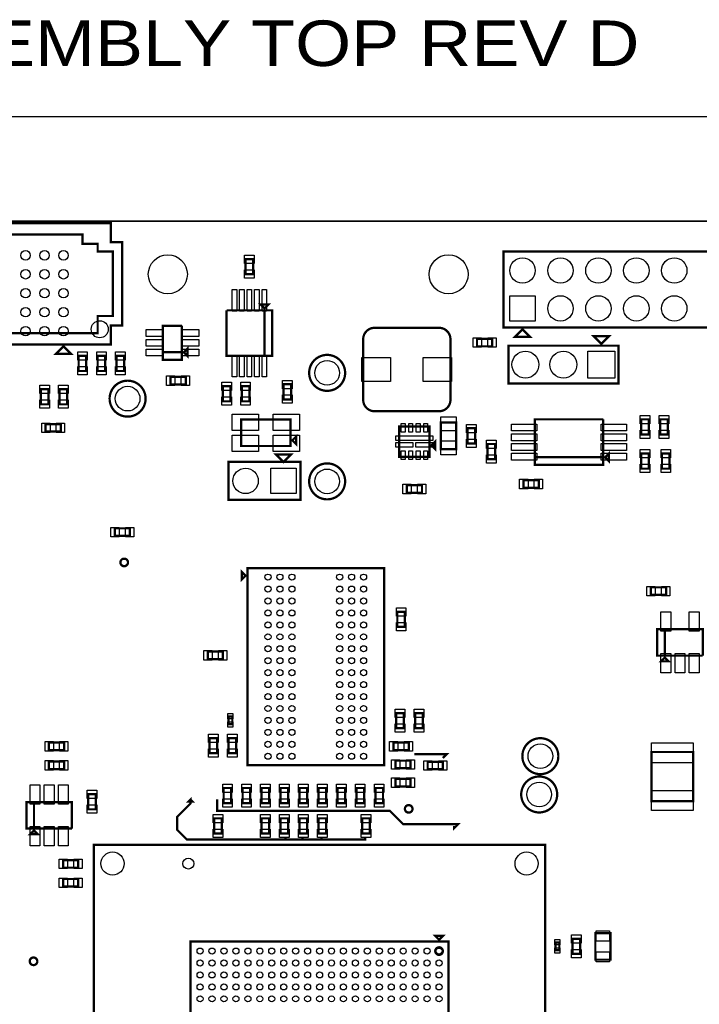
# Model space of a CAD drawing. Extents: x -205 to 7397, y 0 to 5807.
# Tile 9 of 10: x 2795 to 4586, y 3210 to 5807. Entities that reach past the tile are written whole.
import ezdxf

# ---------------------------------------------------------------- set-up
doc = ezdxf.new("R2010")
doc.units = 0
for name, color, linetype in [('BG_OUTLINE', 95, 'CONTINUOUS'), ('PG_ASSEMBLY_TOP', 120, 'CONTINUOUS'), ('PIN_TOP', 140, 'CONTINUOUS')]:
    doc.layers.add(name, color=color, linetype=linetype)

msp = doc.modelspace()

# ---------------------------------------------------------------- linework, layer by layer
at = {"layer": 'BG_OUTLINE'}
msp.add_lwpolyline([(7000, 5275.59), (7000, 5551.18), (0, 5551.18), (0, 5275.59)], close=True, dxfattribs=at)
msp.add_lwpolyline([(7000, 1736.4952), (7000, 5275.59), (0, 5275.59)], dxfattribs=at)
at = {"layer": 'PG_ASSEMBLY_TOP', "const_width": 6}
for points in [[(1305, 5270.59), (3035, 5270.59), (3035, 5220.59), (3065, 5220.59), (3065, 5000.59), (3035, 5000.59), (3035, 4950.59), (1305, 4950.59), (1305, 5270.59)], [(3040, 5025.59), (3000, 5025.59), (3000, 4980.59), (1330, 4980.59), (1330, 5095.59), (1370, 5095.59), (1370, 5125.59), (1330, 5125.59), (1330, 5240.59), (2960, 5240.59), (2960, 5215.59), (3000, 5215.59), (3000, 5195.59), (3040, 5195.59), (3040, 5025.59)], [(5070, 4995.59), (5070, 5195.59), (4070, 5195.59), (4070, 4995.59), (5070, 4995.59)], [(3410, 5135.59), (3410, 5175.59), (3390, 5175.59), (3390, 5135.59), (3410, 5135.59)], [(3440, 4920.59), (3440, 5040.59), (3340, 5040.59)], [(3340, 5040.59), (3340, 4920.59), (3460, 4920.59), (3460, 5040.59), (3440, 5040.59), (3440, 4920.59)], [(3450, 5055.59), (3430, 5055.59), (3440, 5045.59), (3450, 5055.59)], [(3222.2, 4999.99), (3172.2, 4999.99), (3172.2, 4909.99), (3222.2, 4909.99), (3222.2, 4929.99), (3172.2, 4929.99)], [(3172.2, 4929.99), (3222.2, 4929.99), (3222.2, 4999.99)], [(4120, 4990.59), (4140, 4970.59), (4100, 4970.59), (4120, 4990.59)], [(4000, 4945.59), (4040, 4945.59), (4040, 4965.59), (4000, 4965.59), (4000, 4945.59)], [(4327.7608, 4952.3864), (4307.7608, 4972.3864), (4347.7608, 4972.3864), (4327.7608, 4952.3864)], [(2910, 4945.59), (2930, 4925.59), (2890, 4925.59), (2910, 4945.59)], [(3227.2, 4929.99), (3237.2, 4919.99), (3237.2, 4939.99), (3227.2, 4929.99)], [(4082.7608, 4947.3864), (4082.7608, 4847.3864), (4372.7608, 4847.3864), (4372.7608, 4947.3864), (4082.7608, 4947.3864)], [(2950, 4920.59), (2950, 4880.59), (2970, 4880.59), (2970, 4920.59), (2950, 4920.59)], [(3000, 4920.59), (3000, 4880.59), (3020, 4880.59), (3020, 4920.59), (3000, 4920.59)], [(3050, 4920.59), (3050, 4880.59), (3070, 4880.59), (3070, 4920.59), (3050, 4920.59)], [(3232.2, 4864.99), (3192.2, 4864.99), (3192.2, 4844.99), (3232.2, 4844.99), (3232.2, 4864.99)], [(2850.5, 4832.5587), (2850.5, 4792.5587), (2870.5, 4792.5587), (2870.5, 4832.5587), (2850.5, 4832.5587)], [(2899.5, 4832.5587), (2899.5, 4792.5587), (2919.5, 4792.5587), (2919.5, 4832.5587), (2899.5, 4832.5587)], [(3330, 4840.59), (3330, 4800.59), (3350, 4800.59), (3350, 4840.59), (3330, 4840.59)], [(3380, 4840.59), (3380, 4800.59), (3400, 4800.59), (3400, 4840.59), (3380, 4840.59)], [(3490, 4845.59), (3490, 4805.59), (3510, 4805.59), (3510, 4845.59), (3490, 4845.59)], [(3508.2678, 4752.6765), (3378.2678, 4752.6765), (3378.2678, 4682.6765), (3508.2678, 4682.6765), (3508.2678, 4752.6765)], [(4332.7508, 4752.9722), (4152.7508, 4752.9722), (4152.7508, 4632.9722), (4332.7508, 4632.9722), (4332.7508, 4652.9722), (4152.7508, 4652.9722)], [(4152.7508, 4652.9722), (4332.7508, 4652.9722), (4332.7508, 4752.9722)], [(4432.7508, 4752.9722), (4432.7508, 4712.9722), (4452.7508, 4712.9722), (4452.7508, 4752.9722), (4432.7508, 4752.9722)], [(4482.7508, 4752.9722), (4482.7508, 4712.9722), (4502.7508, 4712.9722), (4502.7508, 4752.9722), (4482.7508, 4752.9722)], [(2862.7559, 4720.59), (2902.7559, 4720.59), (2902.7559, 4740.59), (2862.7559, 4740.59), (2862.7559, 4720.59)], [(3875, 4734.41), (3795, 4734.41), (3795, 4654.41), (3875, 4654.41), (3875, 4734.41)], [(3905, 4744.41), (3905, 4674.41), (3945, 4674.41), (3945, 4744.41), (3905, 4744.41)], [(3995, 4689.41), (3995, 4729.41), (3975, 4729.41), (3975, 4689.41), (3995, 4689.41)], [(3523.2678, 4687.6765), (3523.2678, 4707.6765), (3513.2678, 4697.6765), (3523.2678, 4687.6765)], [(3880, 4684.41), (3890, 4674.41), (3890, 4694.41), (3880, 4684.41)], [(4047.7508, 4647.9722), (4047.7508, 4687.9722), (4027.7508, 4687.9722), (4027.7508, 4647.9722), (4047.7508, 4647.9722)], [(3490, 4640.59), (3470, 4660.59), (3510, 4660.59), (3490, 4640.59)], [(4337.7508, 4652.9722), (4347.7508, 4642.9722), (4347.7508, 4662.9722), (4337.7508, 4652.9722)], [(4452.7508, 4622.9722), (4452.7508, 4662.9722), (4432.7508, 4662.9722), (4432.7508, 4622.9722), (4452.7508, 4622.9722)], [(4507.7508, 4622.9722), (4507.7508, 4662.9722), (4487.7508, 4662.9722), (4487.7508, 4622.9722), (4507.7508, 4622.9722)], [(3345, 4640.59), (3345, 4540.59), (3535, 4540.59), (3535, 4640.59), (3345, 4640.59)], [(3815, 4559.41), (3855, 4559.41), (3855, 4579.41), (3815, 4579.41), (3815, 4559.41)], [(4162.7608, 4592.3864), (4122.7608, 4592.3864), (4122.7608, 4572.3864), (4162.7608, 4572.3864), (4162.7608, 4592.3864)], [(3085, 4465.59), (3045, 4465.59), (3045, 4445.59), (3085, 4445.59), (3085, 4465.59)], [(3395, 3840.59), (3755, 3840.59), (3755, 4360.59), (3395, 4360.59), (3395, 3840.59)], [(3390, 4340.59), (3380, 4350.59), (3380, 4330.59), (3390, 4340.59)], [(4498.3867, 4310), (4458.3867, 4310), (4458.3867, 4290), (4498.3867, 4290), (4498.3867, 4310)], [(3810, 4205.59), (3810, 4245.59), (3790, 4245.59), (3790, 4205.59), (3810, 4205.59)], [(4595.08, 4129.756), (4595.08, 4199.756), (4475.08, 4199.756), (4475.08, 4129.756), (4495.08, 4129.756), (4495.08, 4199.756)], [(4495.08, 4199.756), (4495.08, 4129.756), (4595.08, 4129.756)], [(3330.2728, 4140.5732), (3290.2728, 4140.5732), (3290.2728, 4120.5732), (3330.2728, 4120.5732), (3330.2728, 4140.5732)], [(4495.08, 4124.756), (4485.08, 4114.756), (4505.08, 4114.756), (4495.08, 4124.756)], [(3787.2272, 3978.3459), (3787.2272, 3938.3459), (3807.2272, 3938.3459), (3807.2272, 3978.3459), (3787.2272, 3978.3459)], [(3857.2272, 3938.3459), (3857.2272, 3978.3459), (3837.2272, 3978.3459), (3837.2272, 3938.3459), (3857.2272, 3938.3459)], [(3355, 3949.3304), (3355, 3969.3304), (3345, 3969.3304), (3345, 3949.3304), (3355, 3949.3304)], [(2911.5517, 3900.59), (2871.5517, 3900.59), (2871.5517, 3880.59), (2911.5517, 3880.59), (2911.5517, 3900.59)], [(3315, 3872.3227), (3315, 3912.3227), (3295, 3912.3227), (3295, 3872.3227), (3315, 3872.3227)], [(3345, 3912.3227), (3345, 3872.3227), (3365, 3872.3227), (3365, 3912.3227), (3345, 3912.3227)], [(3780, 3880.59), (3820, 3880.59), (3820, 3900.59), (3780, 3900.59), (3780, 3880.59)], [(3835, 3870), (3920, 3870), (3910, 3860)], [(4570, 3745.59), (4570, 3875.59), (4460, 3875.59), (4460, 3745.59), (4570, 3745.59)], [(2911.5517, 3850.59), (2871.5517, 3850.59), (2871.5517, 3830.59), (2911.5517, 3830.59), (2911.5517, 3850.59)], [(3785.0168, 3832.8172), (3825.0168, 3832.8172), (3825.0168, 3852.8172), (3785.0168, 3852.8172), (3785.0168, 3832.8172)], [(3870, 3830), (3910, 3830), (3910, 3850), (3870, 3850), (3870, 3830)], [(3785.0168, 3784.8172), (3825.0168, 3784.8172), (3825.0168, 3804.8172), (3785.0168, 3804.8172), (3785.0168, 3784.8172)], [(2995, 3724.4105), (2995, 3764.4105), (2975, 3764.4105), (2975, 3724.4105), (2995, 3724.4105)], [(3332.244, 3780.59), (3332.244, 3740.59), (3352.244, 3740.59), (3352.244, 3780.59), (3332.244, 3780.59)], [(3382.244, 3780.59), (3382.244, 3740.59), (3402.244, 3740.59), (3402.244, 3780.59), (3382.244, 3780.59)], [(3432.244, 3780.59), (3432.244, 3740.59), (3452.244, 3740.59), (3452.244, 3780.59), (3432.244, 3780.59)], [(3482.244, 3780.59), (3482.244, 3740.59), (3502.244, 3740.59), (3502.244, 3780.59), (3482.244, 3780.59)], [(3532.244, 3780.59), (3532.244, 3740.59), (3552.244, 3740.59), (3552.244, 3780.59), (3532.244, 3780.59)], [(3582.244, 3780.59), (3582.244, 3740.59), (3602.244, 3740.59), (3602.244, 3780.59), (3582.244, 3780.59)], [(3632.244, 3780.59), (3632.244, 3740.59), (3652.244, 3740.59), (3652.244, 3780.59), (3632.244, 3780.59)], [(3682.244, 3780.59), (3682.244, 3740.59), (3702.244, 3740.59), (3702.244, 3780.59), (3682.244, 3780.59)], [(3732.244, 3780.59), (3732.244, 3740.59), (3752.244, 3740.59), (3752.244, 3780.59), (3732.244, 3780.59)], [(2932.2604, 3673.5837), (2932.2604, 3743.5837), (2812.2604, 3743.5837), (2812.2604, 3673.5837), (2832.2604, 3673.5837), (2832.2604, 3743.5837)], [(2832.2604, 3743.5837), (2832.2604, 3673.5837), (2932.2604, 3673.5837)], [(3705, 3650), (3705, 3645), (3235, 3645), (3210, 3670), (3210, 3705), (3245, 3740), (3245, 3750), (3240, 3745), (3250, 3745), (3245, 3750)], [(3315, 3750.59), (3315, 3720.59), (3770, 3720.59), (3805, 3685.59), (3950, 3685.59), (3940, 3675.59), (3940, 3680.59)], [(3307.244, 3700.59), (3307.244, 3660.59), (3327.244, 3660.59), (3327.244, 3700.59), (3307.244, 3700.59)], [(3432.244, 3700.59), (3432.244, 3660.59), (3452.244, 3660.59), (3452.244, 3700.59), (3432.244, 3700.59)], [(3482.244, 3700.59), (3482.244, 3660.59), (3502.244, 3660.59), (3502.244, 3700.59), (3482.244, 3700.59)], [(3532.244, 3700.59), (3532.244, 3660.59), (3552.244, 3660.59), (3552.244, 3700.59), (3532.244, 3700.59)], [(3582.244, 3700.59), (3582.244, 3660.59), (3602.244, 3660.59), (3602.244, 3700.59), (3582.244, 3700.59)], [(3697.244, 3700.59), (3697.244, 3660.59), (3717.244, 3660.59), (3717.244, 3700.59), (3697.244, 3700.59)], [(2832.2604, 3668.5837), (2822.2604, 3658.5837), (2842.2604, 3658.5837), (2832.2604, 3668.5837)], [(3495, 3650), (3495, 3645)], [(3540, 3650), (3540, 3645)], [(3590, 3650), (3590, 3645)], [(2990, 3630.59), (2990, 2440.59), (4180, 2440.59), (4180, 3630.59), (2990, 3630.59)], [(2948.9532, 3590.59), (2908.9532, 3590.59), (2908.9532, 3570.59), (2948.9532, 3570.59), (2948.9532, 3590.59)], [(2948.9532, 3540.59), (2908.9532, 3540.59), (2908.9532, 3520.59), (2948.9532, 3520.59), (2948.9532, 3540.59)], [(3245, 3375.59), (3245, 2695.59), (3925, 2695.59), (3925, 3375.59), (3245, 3375.59)], [(3900, 3380.59), (3910, 3390.59), (3890, 3390.59), (3900, 3380.59)], [(4252, 3382.9215), (4252, 3342.9215), (4272, 3342.9215), (4272, 3382.9215), (4252, 3382.9215)], [(4352, 3327.9215), (4352, 3397.9215), (4312, 3397.9215), (4312, 3327.9215), (4352, 3327.9215)], [(4207, 3372.9215), (4207, 3352.9215), (4217, 3352.9215), (4217, 3372.9215), (4207, 3372.9215)]]:
    msp.add_lwpolyline(points, dxfattribs=at)
for points in [[(3730, 4774.41), (3900, 4774.41, 0.414214), (3930, 4804.41), (3930, 4964.41, 0.414214), (3900, 4994.41), (3730, 4994.41, 0.414214), (3700, 4964.41), (3700, 4804.41, 0.414214), (3730, 4774.41)], [(3652.4342, 4875.59, 1), (3557.5658, 4875.59, 1), (3652.4342, 4875.59)], [(3126.4342, 4807.59, 1), (3031.5658, 4807.59, 1), (3126.4342, 4807.59)], [(3652.4342, 4589.41, 1), (3557.5658, 4589.41, 1), (3652.4342, 4589.41)], [(3080, 4375.59, 1), (3060, 4375.59, 1), (3080, 4375.59)], [(4214.4342, 3864.59, 1), (4119.5658, 3864.59, 1), (4214.4342, 3864.59)], [(4211.4342, 3763.59, 1), (4116.5658, 3763.59, 1), (4211.4342, 3763.59)], [(3830, 3725.59, 1), (3810, 3725.59, 1), (3830, 3725.59)], [(3909.96, 3350.55, 1), (3889.96, 3350.55, 1), (3909.96, 3350.55)], [(2841, 3323.59, 1), (2821, 3323.59, 1), (2841, 3323.59)]]:
    msp.add_lwpolyline(points, format="xyb", dxfattribs=at)
at = {"layer": 'PIN_TOP'}
for points in [[(3412.5, 5163.8813), (3387.5, 5163.8813), (3387.5, 5185.8813), (3412.5, 5185.8813)], [(3412.5, 5125.2987), (3387.5, 5125.2987), (3387.5, 5147.2987), (3412.5, 5147.2987)], [(3354.63, 5095.704), (3366.63, 5095.704), (3366.63, 5038.704), (3354.63, 5038.704)], [(3374.315, 5095.704), (3386.315, 5095.704), (3386.315, 5038.704), (3374.315, 5038.704)], [(3394, 5095.704), (3406, 5095.704), (3406, 5038.704), (3394, 5038.704)], [(3413.685, 5095.704), (3425.685, 5095.704), (3425.685, 5038.704), (3413.685, 5038.704)], [(3433.37, 5095.704), (3445.37, 5095.704), (3445.37, 5038.704), (3433.37, 5038.704)], [(4153.5, 5079.09), (4153.5, 5012.09), (4086.5, 5012.09), (4086.5, 5079.09)], [(3172.5, 4989.59), (3172.5, 4971.59), (3127.5, 4971.59), (3127.5, 4989.59)], [(3266.9, 4989.59), (3266.9, 4971.59), (3221.9, 4971.59), (3221.9, 4989.59)], [(3172.5, 4963.99), (3172.5, 4945.99), (3127.5, 4945.99), (3127.5, 4963.99)], [(3266.9, 4963.99), (3266.9, 4945.99), (3221.9, 4945.99), (3221.9, 4963.99)], [(3989.7087, 4943.09), (3989.7087, 4968.09), (4011.7087, 4968.09), (4011.7087, 4943.09)], [(4028.2913, 4943.09), (4028.2913, 4968.09), (4050.2913, 4968.09), (4050.2913, 4943.09)], [(3172.5, 4938.39), (3172.5, 4920.39), (3127.5, 4920.39), (3127.5, 4938.39)], [(3266.9, 4938.39), (3266.9, 4920.39), (3221.9, 4920.39), (3221.9, 4938.39)], [(2947.5, 4930.8813), (2972.5, 4930.8813), (2972.5, 4908.8813), (2947.5, 4908.8813)], [(2997.5, 4930.8813), (3022.5, 4930.8813), (3022.5, 4908.8813), (2997.5, 4908.8813)], [(3047.5, 4930.8813), (3072.5, 4930.8813), (3072.5, 4908.8813), (3047.5, 4908.8813)], [(3354.63, 4922.476), (3366.63, 4922.476), (3366.63, 4865.476), (3354.63, 4865.476)], [(3374.315, 4922.476), (3386.315, 4922.476), (3386.315, 4865.476), (3374.315, 4865.476)], [(3394, 4922.476), (3406, 4922.476), (3406, 4865.476), (3394, 4865.476)], [(3413.685, 4922.476), (3425.685, 4922.476), (3425.685, 4865.476), (3413.685, 4865.476)], [(3433.37, 4922.476), (3445.37, 4922.476), (3445.37, 4865.476), (3433.37, 4865.476)], [(3696.7915, 4852.91), (3696.7915, 4915.91), (3771.7915, 4915.91), (3771.7915, 4852.91)], [(3858.2085, 4852.91), (3858.2085, 4915.91), (3933.2085, 4915.91), (3933.2085, 4852.91)], [(4292.2608, 4861.8864), (4292.2608, 4932.8864), (4363.2608, 4932.8864), (4363.2608, 4861.8864)], [(2947.5, 4892.2987), (2972.5, 4892.2987), (2972.5, 4870.2987), (2947.5, 4870.2987)], [(2997.5, 4892.2987), (3022.5, 4892.2987), (3022.5, 4870.2987), (2997.5, 4870.2987)], [(3047.5, 4892.2987), (3072.5, 4892.2987), (3072.5, 4870.2987), (3047.5, 4870.2987)], [(3203.9087, 4867.49), (3203.9087, 4842.49), (3181.9087, 4842.49), (3181.9087, 4867.49)], [(3242.4913, 4867.49), (3242.4913, 4842.49), (3220.4913, 4842.49), (3220.4913, 4867.49)], [(2848, 4842.85), (2873, 4842.85), (2873, 4820.85), (2848, 4820.85)], [(2897, 4842.85), (2922, 4842.85), (2922, 4820.85), (2897, 4820.85)], [(3327.5, 4850.8813), (3352.5, 4850.8813), (3352.5, 4828.8813), (3327.5, 4828.8813)], [(3377.5, 4850.8813), (3402.5, 4850.8813), (3402.5, 4828.8813), (3377.5, 4828.8813)], [(3487.5, 4855.8813), (3512.5, 4855.8813), (3512.5, 4833.8813), (3487.5, 4833.8813)], [(3327.5, 4812.2987), (3352.5, 4812.2987), (3352.5, 4790.2987), (3327.5, 4790.2987)], [(3377.5, 4812.2987), (3402.5, 4812.2987), (3402.5, 4790.2987), (3377.5, 4790.2987)], [(3487.5, 4817.2987), (3512.5, 4817.2987), (3512.5, 4795.2987), (3487.5, 4795.2987)], [(2848, 4804.2674), (2873, 4804.2674), (2873, 4782.2674), (2848, 4782.2674)], [(2897, 4804.2674), (2922, 4804.2674), (2922, 4782.2674), (2897, 4782.2674)], [(3354.634, 4766.7355), (3423.634, 4766.7355), (3423.634, 4723.7355), (3354.634, 4723.7355)], [(3462.9016, 4766.7355), (3531.9016, 4766.7355), (3531.9016, 4723.7355), (3462.9016, 4723.7355)], [(3905, 4759.406), (3945, 4759.406), (3945, 4722.406), (3905, 4722.406)], [(4430.2508, 4763.2635), (4455.2508, 4763.2635), (4455.2508, 4741.2635), (4430.2508, 4741.2635)], [(4480.2508, 4763.2635), (4505.2508, 4763.2635), (4505.2508, 4741.2635), (4480.2508, 4741.2635)], [(2852.4646, 4718.09), (2852.4646, 4743.09), (2874.4646, 4743.09), (2874.4646, 4718.09)], [(2891.0472, 4718.09), (2891.0472, 4743.09), (2913.0472, 4743.09), (2913.0472, 4718.09)], [(3810.4725, 4741.8351), (3810.4725, 4718.8351), (3800.4725, 4718.8351), (3800.4725, 4741.8351)], [(3830.1575, 4741.8351), (3830.1575, 4718.8351), (3820.1575, 4718.8351), (3820.1575, 4741.8351)], [(3849.8425, 4741.8351), (3849.8425, 4718.8351), (3839.8425, 4718.8351), (3839.8425, 4741.8351)], [(3869.5275, 4741.8351), (3869.5275, 4718.8351), (3859.5275, 4718.8351), (3859.5275, 4741.8351)], [(3997.5, 4717.7013), (3972.5, 4717.7013), (3972.5, 4739.7013), (3997.5, 4739.7013)], [(4158.1508, 4740.3722), (4158.1508, 4722.3722), (4091.1508, 4722.3722), (4091.1508, 4740.3722)], [(4394.3508, 4740.3722), (4394.3508, 4722.3722), (4327.3508, 4722.3722), (4327.3508, 4740.3722)], [(3354.634, 4711.6175), (3423.634, 4711.6175), (3423.634, 4668.6175), (3354.634, 4668.6175)], [(3462.9016, 4711.6175), (3531.9016, 4711.6175), (3531.9016, 4668.6175), (3462.9016, 4668.6175)], [(3884, 4709.2682), (3884, 4697.2682), (3786, 4697.2682), (3786, 4709.2682)], [(3997.5, 4679.1187), (3972.5, 4679.1187), (3972.5, 4701.1187), (3997.5, 4701.1187)], [(4158.1508, 4714.7722), (4158.1508, 4696.7722), (4091.1508, 4696.7722), (4091.1508, 4714.7722)], [(4394.3508, 4714.7722), (4394.3508, 4696.7722), (4327.3508, 4696.7722), (4327.3508, 4714.7722)], [(4430.2508, 4724.6809), (4455.2508, 4724.6809), (4455.2508, 4702.6809), (4430.2508, 4702.6809)], [(4480.2508, 4724.6809), (4505.2508, 4724.6809), (4505.2508, 4702.6809), (4480.2508, 4702.6809)], [(3830.9253, 4691.5518), (3830.9253, 4679.5518), (3785.9253, 4679.5518), (3785.9253, 4691.5518)], [(3884.0748, 4691.5518), (3884.0748, 4679.5518), (3839.0748, 4679.5518), (3839.0748, 4691.5518)], [(3905, 4696.414), (3945, 4696.414), (3945, 4659.414), (3905, 4659.414)], [(4050.2508, 4676.2635), (4025.2508, 4676.2635), (4025.2508, 4698.2635), (4050.2508, 4698.2635)], [(4158.1508, 4689.1722), (4158.1508, 4671.1722), (4091.1508, 4671.1722), (4091.1508, 4689.1722)], [(4394.3508, 4689.1722), (4394.3508, 4671.1722), (4327.3508, 4671.1722), (4327.3508, 4689.1722)], [(3810.4725, 4669.9849), (3810.4725, 4646.9849), (3800.4725, 4646.9849), (3800.4725, 4669.9849)], [(3830.1575, 4669.9849), (3830.1575, 4646.9849), (3820.1575, 4646.9849), (3820.1575, 4669.9849)], [(3849.8425, 4669.9849), (3849.8425, 4646.9849), (3839.8425, 4646.9849), (3839.8425, 4669.9849)], [(3869.5275, 4669.9849), (3869.5275, 4646.9849), (3859.5275, 4646.9849), (3859.5275, 4669.9849)], [(4050.2508, 4637.6809), (4025.2508, 4637.6809), (4025.2508, 4659.6809), (4050.2508, 4659.6809)], [(4158.1508, 4663.5722), (4158.1508, 4645.5722), (4091.1508, 4645.5722), (4091.1508, 4663.5722)], [(4394.3508, 4663.5722), (4394.3508, 4645.5722), (4327.3508, 4645.5722), (4327.3508, 4663.5722)], [(4455.2508, 4651.2635), (4430.2508, 4651.2635), (4430.2508, 4673.2635), (4455.2508, 4673.2635)], [(4510.2508, 4651.2635), (4485.2508, 4651.2635), (4485.2508, 4673.2635), (4510.2508, 4673.2635)], [(3456.5, 4557.09), (3456.5, 4624.09), (3523.5, 4624.09), (3523.5, 4557.09)], [(4455.2508, 4612.6809), (4430.2508, 4612.6809), (4430.2508, 4634.6809), (4455.2508, 4634.6809)], [(4510.2508, 4612.6809), (4485.2508, 4612.6809), (4485.2508, 4634.6809), (4510.2508, 4634.6809)], [(3804.7087, 4556.91), (3804.7087, 4581.91), (3826.7087, 4581.91), (3826.7087, 4556.91)], [(3843.2913, 4556.91), (3843.2913, 4581.91), (3865.2913, 4581.91), (3865.2913, 4556.91)], [(4134.4695, 4594.8864), (4134.4695, 4569.8864), (4112.4695, 4569.8864), (4112.4695, 4594.8864)], [(4173.0521, 4594.8864), (4173.0521, 4569.8864), (4151.0521, 4569.8864), (4151.0521, 4594.8864)], [(3056.7087, 4468.09), (3056.7087, 4443.09), (3034.7087, 4443.09), (3034.7087, 4468.09)], [(3095.2913, 4468.09), (3095.2913, 4443.09), (3073.2913, 4443.09), (3073.2913, 4468.09)], [(4470.0954, 4312.5), (4470.0954, 4287.5), (4448.0954, 4287.5), (4448.0954, 4312.5)], [(4508.678, 4312.5), (4508.678, 4287.5), (4486.678, 4287.5), (4486.678, 4312.5)], [(3812.5, 4233.8813), (3787.5, 4233.8813), (3787.5, 4255.8813), (3812.5, 4255.8813)], [(4510.678, 4194.374), (4484.678, 4194.374), (4484.678, 4245.374), (4510.678, 4245.374)], [(4585.482, 4194.374), (4559.482, 4194.374), (4559.482, 4245.374), (4585.482, 4245.374)], [(3812.5, 4195.2987), (3787.5, 4195.2987), (3787.5, 4217.2987), (3812.5, 4217.2987)], [(3301.9815, 4143.0732), (3301.9815, 4118.0732), (3279.9815, 4118.0732), (3279.9815, 4143.0732)], [(3340.5641, 4143.0732), (3340.5641, 4118.0732), (3318.5641, 4118.0732), (3318.5641, 4143.0732)], [(4510.678, 4084.138), (4484.678, 4084.138), (4484.678, 4135.138), (4510.678, 4135.138)], [(4548.08, 4084.138), (4522.08, 4084.138), (4522.08, 4135.138), (4548.08, 4135.138)], [(4585.482, 4084.138), (4559.482, 4084.138), (4559.482, 4135.138), (4585.482, 4135.138)], [(3356.5, 3963.354), (3343.5, 3963.354), (3343.5, 3977.354), (3356.5, 3977.354)], [(3784.7272, 3988.6372), (3809.7272, 3988.6372), (3809.7272, 3966.6372), (3784.7272, 3966.6372)], [(3859.7272, 3966.6372), (3834.7272, 3966.6372), (3834.7272, 3988.6372), (3859.7272, 3988.6372)], [(3356.5, 3941.3068), (3343.5, 3941.3068), (3343.5, 3955.3068), (3356.5, 3955.3068)], [(3784.7272, 3950.0546), (3809.7272, 3950.0546), (3809.7272, 3928.0546), (3784.7272, 3928.0546)], [(3859.7272, 3928.0546), (3834.7272, 3928.0546), (3834.7272, 3950.0546), (3859.7272, 3950.0546)], [(3317.5, 3900.614), (3292.5, 3900.614), (3292.5, 3922.614), (3317.5, 3922.614)], [(3342.5, 3922.614), (3367.5, 3922.614), (3367.5, 3900.614), (3342.5, 3900.614)], [(2883.2604, 3903.09), (2883.2604, 3878.09), (2861.2604, 3878.09), (2861.2604, 3903.09)], [(2921.843, 3903.09), (2921.843, 3878.09), (2899.843, 3878.09), (2899.843, 3903.09)], [(3769.7087, 3878.09), (3769.7087, 3903.09), (3791.7087, 3903.09), (3791.7087, 3878.09)], [(3808.2913, 3878.09), (3808.2913, 3903.09), (3830.2913, 3903.09), (3830.2913, 3878.09)], [(4570, 3847.082), (4460, 3847.082), (4460, 3900.082), (4570, 3900.082)], [(3317.5, 3862.0314), (3292.5, 3862.0314), (3292.5, 3884.0314), (3317.5, 3884.0314)], [(3342.5, 3884.0314), (3367.5, 3884.0314), (3367.5, 3862.0314), (3342.5, 3862.0314)], [(2883.2604, 3853.09), (2883.2604, 3828.09), (2861.2604, 3828.09), (2861.2604, 3853.09)], [(2921.843, 3853.09), (2921.843, 3828.09), (2899.843, 3828.09), (2899.843, 3853.09)], [(3774.7255, 3830.3172), (3774.7255, 3855.3172), (3796.7255, 3855.3172), (3796.7255, 3830.3172)], [(3813.3081, 3830.3172), (3813.3081, 3855.3172), (3835.3081, 3855.3172), (3835.3081, 3830.3172)], [(3859.7087, 3827.5), (3859.7087, 3852.5), (3881.7087, 3852.5), (3881.7087, 3827.5)], [(3898.2913, 3827.5), (3898.2913, 3852.5), (3920.2913, 3852.5), (3920.2913, 3827.5)], [(3774.7255, 3782.3172), (3774.7255, 3807.3172), (3796.7255, 3807.3172), (3796.7255, 3782.3172)], [(3813.3081, 3782.3172), (3813.3081, 3807.3172), (3835.3081, 3807.3172), (3835.3081, 3782.3172)], [(2847.8589, 3738.2018), (2821.8589, 3738.2018), (2821.8589, 3789.2018), (2847.8589, 3789.2018)], [(2885.2604, 3738.2018), (2859.2604, 3738.2018), (2859.2604, 3789.2018), (2885.2604, 3789.2018)], [(2922.6619, 3738.2018), (2896.6619, 3738.2018), (2896.6619, 3789.2018), (2922.6619, 3789.2018)], [(2997.5, 3752.7018), (2972.5, 3752.7018), (2972.5, 3774.7018), (2997.5, 3774.7018)], [(3329.744, 3790.8813), (3354.744, 3790.8813), (3354.744, 3768.8813), (3329.744, 3768.8813)], [(3379.744, 3790.8813), (3404.744, 3790.8813), (3404.744, 3768.8813), (3379.744, 3768.8813)], [(3429.744, 3790.8813), (3454.744, 3790.8813), (3454.744, 3768.8813), (3429.744, 3768.8813)], [(3479.744, 3790.8813), (3504.744, 3790.8813), (3504.744, 3768.8813), (3479.744, 3768.8813)], [(3529.744, 3790.8813), (3554.744, 3790.8813), (3554.744, 3768.8813), (3529.744, 3768.8813)], [(3579.744, 3790.8813), (3604.744, 3790.8813), (3604.744, 3768.8813), (3579.744, 3768.8813)], [(3629.744, 3790.8813), (3654.744, 3790.8813), (3654.744, 3768.8813), (3629.744, 3768.8813)], [(3679.744, 3790.8813), (3704.744, 3790.8813), (3704.744, 3768.8813), (3679.744, 3768.8813)], [(3729.744, 3790.8813), (3754.744, 3790.8813), (3754.744, 3768.8813), (3729.744, 3768.8813)], [(4570, 3721.098), (4460, 3721.098), (4460, 3774.098), (4570, 3774.098)], [(3329.744, 3752.2987), (3354.744, 3752.2987), (3354.744, 3730.2987), (3329.744, 3730.2987)], [(3379.744, 3752.2987), (3404.744, 3752.2987), (3404.744, 3730.2987), (3379.744, 3730.2987)], [(3429.744, 3752.2987), (3454.744, 3752.2987), (3454.744, 3730.2987), (3429.744, 3730.2987)], [(3479.744, 3752.2987), (3504.744, 3752.2987), (3504.744, 3730.2987), (3479.744, 3730.2987)], [(3529.744, 3752.2987), (3554.744, 3752.2987), (3554.744, 3730.2987), (3529.744, 3730.2987)], [(3579.744, 3752.2987), (3604.744, 3752.2987), (3604.744, 3730.2987), (3579.744, 3730.2987)], [(3629.744, 3752.2987), (3654.744, 3752.2987), (3654.744, 3730.2987), (3629.744, 3730.2987)], [(3679.744, 3752.2987), (3704.744, 3752.2987), (3704.744, 3730.2987), (3679.744, 3730.2987)], [(3729.744, 3752.2987), (3754.744, 3752.2987), (3754.744, 3730.2987), (3729.744, 3730.2987)], [(2997.5, 3714.1192), (2972.5, 3714.1192), (2972.5, 3736.1192), (2997.5, 3736.1192)], [(3304.744, 3710.8813), (3329.744, 3710.8813), (3329.744, 3688.8813), (3304.744, 3688.8813)], [(3429.744, 3710.8813), (3454.744, 3710.8813), (3454.744, 3688.8813), (3429.744, 3688.8813)], [(3479.744, 3710.8813), (3504.744, 3710.8813), (3504.744, 3688.8813), (3479.744, 3688.8813)], [(3529.744, 3710.8813), (3554.744, 3710.8813), (3554.744, 3688.8813), (3529.744, 3688.8813)], [(3579.744, 3710.8813), (3604.744, 3710.8813), (3604.744, 3688.8813), (3579.744, 3688.8813)], [(3694.744, 3710.8813), (3719.744, 3710.8813), (3719.744, 3688.8813), (3694.744, 3688.8813)], [(2847.8589, 3627.9656), (2821.8589, 3627.9656), (2821.8589, 3678.9656), (2847.8589, 3678.9656)], [(2885.2604, 3627.9656), (2859.2604, 3627.9656), (2859.2604, 3678.9656), (2885.2604, 3678.9656)], [(2922.6619, 3627.9656), (2896.6619, 3627.9656), (2896.6619, 3678.9656), (2922.6619, 3678.9656)], [(3304.744, 3672.2987), (3329.744, 3672.2987), (3329.744, 3650.2987), (3304.744, 3650.2987)], [(3429.744, 3672.2987), (3454.744, 3672.2987), (3454.744, 3650.2987), (3429.744, 3650.2987)], [(3479.744, 3672.2987), (3504.744, 3672.2987), (3504.744, 3650.2987), (3479.744, 3650.2987)], [(3529.744, 3672.2987), (3554.744, 3672.2987), (3554.744, 3650.2987), (3529.744, 3650.2987)], [(3579.744, 3672.2987), (3604.744, 3672.2987), (3604.744, 3650.2987), (3579.744, 3650.2987)], [(3694.744, 3672.2987), (3719.744, 3672.2987), (3719.744, 3650.2987), (3694.744, 3650.2987)], [(2920.6619, 3593.09), (2920.6619, 3568.09), (2898.6619, 3568.09), (2898.6619, 3593.09)], [(2959.2445, 3593.09), (2959.2445, 3568.09), (2937.2445, 3568.09), (2937.2445, 3593.09)], [(2920.6619, 3543.09), (2920.6619, 3518.09), (2898.6619, 3518.09), (2898.6619, 3543.09)], [(2959.2445, 3543.09), (2959.2445, 3518.09), (2937.2445, 3518.09), (2937.2445, 3543.09)], [(4349.5, 3376.9805), (4314.5, 3376.9805), (4314.5, 3403.9805), (4349.5, 3403.9805)], [(4205.5, 3380.9451), (4218.5, 3380.9451), (4218.5, 3366.9451), (4205.5, 3366.9451)], [(4249.5, 3393.2128), (4274.5, 3393.2128), (4274.5, 3371.2128), (4249.5, 3371.2128)], [(4205.5, 3358.8979), (4218.5, 3358.8979), (4218.5, 3344.8979), (4205.5, 3344.8979)], [(4249.5, 3354.6302), (4274.5, 3354.6302), (4274.5, 3332.6302), (4249.5, 3332.6302)], [(4349.5, 3321.8625), (4314.5, 3321.8625), (4314.5, 3348.8625), (4349.5, 3348.8625)]]:
    msp.add_lwpolyline(points, close=True, dxfattribs=at)
for centre, radius in [((2809.9988, 5185.5899), 12.5), ((2859.9987, 5185.5899), 12.5), ((2909.9986, 5185.5899), 12.5), ((3185, 5135.59), 51.5), ((3925, 5135.59), 51.5), ((4120, 5145.59), 33.5), ((4220, 5145.59), 33.5), ((4320, 5145.59), 33.5), ((4420, 5145.59), 33.5), ((4520, 5145.59), 33.5), ((2809.9988, 5135.59), 12.5), ((2859.9987, 5135.59), 12.5), ((2909.9986, 5135.59), 12.5), ((2809.9988, 5085.5901), 12.5), ((2859.9987, 5085.5901), 12.5), ((2909.9986, 5085.5901), 12.5), ((4220, 5045.59), 33.5), ((4320, 5045.59), 33.5), ((4420, 5045.59), 33.5), ((4520, 5045.59), 33.5), ((2809.9988, 5035.5902), 12.5), ((2859.9987, 5035.5902), 12.5), ((2909.9986, 5035.5902), 12.5), ((3005.4708, 4990.5115), 22.5), ((2809.9988, 4985.5903), 12.5), ((2859.9987, 4985.5903), 12.5), ((2909.9986, 4985.5903), 12.5), ((4127.7608, 4897.3864), 35.5), ((4227.7608, 4897.3864), 35.5), ((3605, 4875.59), 32.5), ((3079, 4807.59), 32.5), ((3390, 4590.59), 33.5), ((3605, 4589.41), 32.5), ((3070, 4375.59), 9), ((3449.016, 4336.81), 8), ((3480.512, 4336.81), 8), ((3512.008, 4336.81), 8), ((3637.992, 4336.81), 8), ((3669.488, 4336.81), 8), ((3700.984, 4336.81), 8), ((3449.016, 4305.314), 8), ((3480.512, 4305.314), 8), ((3512.008, 4305.314), 8), ((3637.992, 4305.314), 8), ((3669.488, 4305.314), 8), ((3700.984, 4305.314), 8), ((3449.016, 4273.818), 8), ((3480.512, 4273.818), 8), ((3512.008, 4273.818), 8), ((3637.992, 4273.818), 8), ((3669.488, 4273.818), 8), ((3700.984, 4273.818), 8), ((3449.016, 4242.322), 8), ((3480.512, 4242.322), 8), ((3512.008, 4242.322), 8), ((3637.992, 4242.322), 8), ((3669.488, 4242.322), 8), ((3700.984, 4242.322), 8), ((3449.016, 4210.826), 8), ((3480.512, 4210.826), 8), ((3512.008, 4210.826), 8), ((3637.992, 4210.826), 8), ((3669.488, 4210.826), 8), ((3700.984, 4210.826), 8), ((3449.016, 4179.33), 8), ((3480.512, 4179.33), 8), ((3512.008, 4179.33), 8), ((3637.992, 4179.33), 8), ((3669.488, 4179.33), 8), ((3700.984, 4179.33), 8), ((3449.016, 4147.834), 8), ((3480.512, 4147.834), 8), ((3512.008, 4147.834), 8), ((3637.992, 4147.834), 8), ((3669.488, 4147.834), 8), ((3700.984, 4147.834), 8), ((3449.016, 4116.338), 8), ((3480.512, 4116.338), 8), ((3512.008, 4116.338), 8), ((3637.992, 4116.338), 8), ((3669.488, 4116.338), 8), ((3700.984, 4116.338), 8), ((3449.016, 4084.842), 8), ((3480.512, 4084.842), 8), ((3512.008, 4084.842), 8), ((3637.992, 4084.842), 8), ((3669.488, 4084.842), 8), ((3700.984, 4084.842), 8), ((3449.016, 4053.346), 8), ((3480.512, 4053.346), 8), ((3512.008, 4053.346), 8), ((3637.992, 4053.346), 8), ((3669.488, 4053.346), 8), ((3700.984, 4053.346), 8), ((3449.016, 4021.85), 8), ((3480.512, 4021.85), 8), ((3512.008, 4021.85), 8), ((3637.992, 4021.85), 8), ((3669.488, 4021.85), 8), ((3700.984, 4021.85), 8), ((3449.016, 3990.354), 8), ((3480.512, 3990.354), 8), ((3512.008, 3990.354), 8), ((3637.992, 3990.354), 8), ((3669.488, 3990.354), 8), ((3700.984, 3990.354), 8), ((3449.016, 3958.858), 8), ((3480.512, 3958.858), 8), ((3512.008, 3958.858), 8), ((3637.992, 3958.858), 8), ((3669.488, 3958.858), 8), ((3700.984, 3958.858), 8), ((3449.016, 3927.362), 8), ((3480.512, 3927.362), 8), ((3512.008, 3927.362), 8), ((3637.992, 3927.362), 8), ((3669.488, 3927.362), 8), ((3700.984, 3927.362), 8), ((3449.016, 3895.866), 8), ((3480.512, 3895.866), 8), ((3512.008, 3895.866), 8), ((3637.992, 3895.866), 8), ((3669.488, 3895.866), 8), ((3700.984, 3895.866), 8), ((4167, 3864.59), 32.5), ((3449.016, 3864.37), 8), ((3480.512, 3864.37), 8), ((3512.008, 3864.37), 8), ((3637.992, 3864.37), 8), ((3669.488, 3864.37), 8), ((3700.984, 3864.37), 8), ((4164, 3763.59), 32.5), ((3820, 3725.59), 9), ((3039.2334, 3581.3566), 30.5), ((4130.7666, 3581.3566), 30.5), ((3239.233, 3581.3566), 14.5), ((3270.04, 3350.55), 8), ((3301.536, 3350.55), 8), ((3333.032, 3350.55), 8), ((3364.528, 3350.55), 8), ((3396.024, 3350.55), 8), ((3427.52, 3350.55), 8), ((3459.016, 3350.55), 8), ((3490.512, 3350.55), 8), ((3522.008, 3350.55), 8), ((3553.504, 3350.55), 8), ((3585, 3350.55), 8), ((3616.496, 3350.55), 8), ((3647.992, 3350.55), 8), ((3679.488, 3350.55), 8), ((3710.984, 3350.55), 8), ((3742.48, 3350.55), 8), ((3773.976, 3350.55), 8), ((3805.472, 3350.55), 8), ((3836.968, 3350.55), 8), ((3868.464, 3350.55), 8), ((3899.96, 3350.55), 8), ((2831, 3323.59), 9), ((3270.04, 3319.054), 8), ((3301.536, 3319.054), 8), ((3333.032, 3319.054), 8), ((3364.528, 3319.054), 8), ((3396.024, 3319.054), 8), ((3427.52, 3319.054), 8), ((3459.016, 3319.054), 8), ((3490.512, 3319.054), 8), ((3522.008, 3319.054), 8), ((3553.504, 3319.054), 8), ((3585, 3319.054), 8), ((3616.496, 3319.054), 8), ((3647.992, 3319.054), 8), ((3679.488, 3319.054), 8), ((3710.984, 3319.054), 8), ((3742.48, 3319.054), 8), ((3773.976, 3319.054), 8), ((3805.472, 3319.054), 8), ((3836.968, 3319.054), 8), ((3868.464, 3319.054), 8), ((3899.96, 3319.054), 8), ((3270.04, 3287.558), 8), ((3301.536, 3287.558), 8), ((3333.032, 3287.558), 8), ((3364.528, 3287.558), 8), ((3396.024, 3287.558), 8), ((3427.52, 3287.558), 8), ((3459.016, 3287.558), 8), ((3490.512, 3287.558), 8), ((3522.008, 3287.558), 8), ((3553.504, 3287.558), 8), ((3585, 3287.558), 8), ((3616.496, 3287.558), 8), ((3647.992, 3287.558), 8), ((3679.488, 3287.558), 8), ((3710.984, 3287.558), 8), ((3742.48, 3287.558), 8), ((3773.976, 3287.558), 8), ((3805.472, 3287.558), 8), ((3836.968, 3287.558), 8), ((3868.464, 3287.558), 8), ((3899.96, 3287.558), 8), ((3270.04, 3256.062), 8), ((3301.536, 3256.062), 8), ((3333.032, 3256.062), 8), ((3364.528, 3256.062), 8), ((3396.024, 3256.062), 8), ((3427.52, 3256.062), 8), ((3459.016, 3256.062), 8), ((3490.512, 3256.062), 8), ((3522.008, 3256.062), 8), ((3553.504, 3256.062), 8), ((3585, 3256.062), 8), ((3616.496, 3256.062), 8), ((3647.992, 3256.062), 8), ((3679.488, 3256.062), 8), ((3710.984, 3256.062), 8), ((3742.48, 3256.062), 8), ((3773.976, 3256.062), 8), ((3805.472, 3256.062), 8), ((3836.968, 3256.062), 8), ((3868.464, 3256.062), 8), ((3899.96, 3256.062), 8), ((3270.04, 3224.566), 8), ((3301.536, 3224.566), 8), ((3333.032, 3224.566), 8), ((3364.528, 3224.566), 8), ((3396.024, 3224.566), 8), ((3427.52, 3224.566), 8), ((3459.016, 3224.566), 8), ((3490.512, 3224.566), 8), ((3522.008, 3224.566), 8), ((3553.504, 3224.566), 8), ((3585, 3224.566), 8), ((3616.496, 3224.566), 8), ((3647.992, 3224.566), 8), ((3679.488, 3224.566), 8), ((3710.984, 3224.566), 8), ((3742.48, 3224.566), 8), ((3773.976, 3224.566), 8), ((3805.472, 3224.566), 8), ((3836.968, 3224.566), 8), ((3868.464, 3224.566), 8), ((3899.96, 3224.566), 8)]:
    msp.add_circle(centre, radius, dxfattribs=at)

# ---------------------------------------------------------------- texts
at = {"layer": 'PG_ASSEMBLY_TOP', "width": 1.183333}
msp.add_text('PROC101 ASSEMBLY TOP REV D', height=120, dxfattribs=at).set_placement((1410, 5685))

doc.saveas('drawing.dxf')
